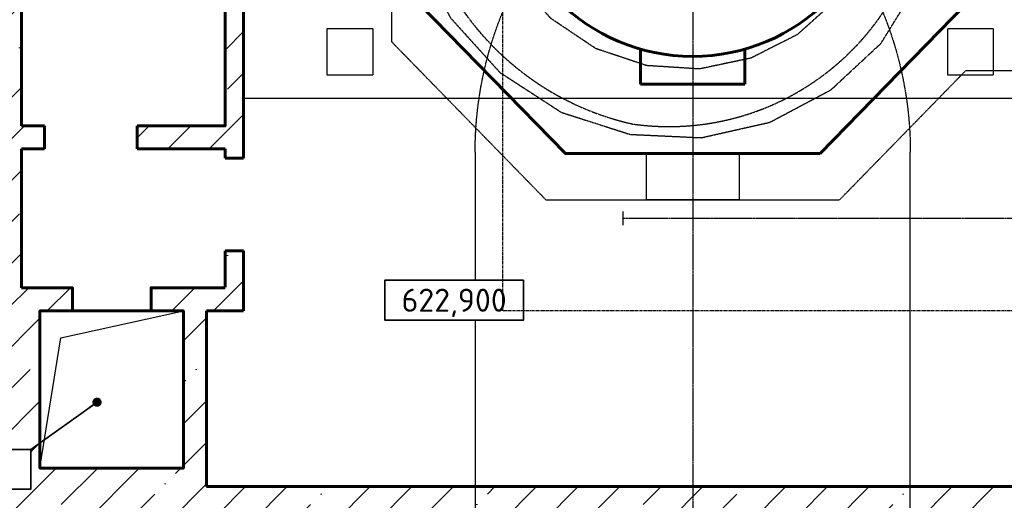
# Model space of a CAD drawing. Header units: millimetres. Extents: x -50096 to 615650, y 194565 to 243945.
# Tile 6 of 256: x 223000 to 233634, y 210415 to 215610. Entities that reach past the tile are written whole.
import ezdxf
from ezdxf.enums import TextEntityAlignment as Align

# ---------------------------------------------------------------- set-up
doc = ezdxf.new("R2010")
doc.units = ezdxf.units.MM
doc.set_wipeout_variables(frame=1)
for name, pattern in [('CENTER2', [28.575, 19.05, -3.175, 3.175, -3.175]), ('ГТО-1 Пунктир', [7, 5, -2]), ('осевая', [50.8, 31.75, -6.35, 6.35, -6.35])]:
    doc.linetypes.add(name, pattern=pattern)
for name, color, linetype, lineweight in [('ГТО-2_Бетон_025', 7, 'Continuous', 25), ('ГТО-2_Бетон_060', 3, 'Continuous', 60), ('ГТО-2_Осевая', 7, 'осевая', 25), ('ГТО-2_Пунктир', 151, 'ГТО-1 Пунктир', 25), ('ГТО-2_Пунктир_025', 151, 'ГТО-1 Пунктир', 25), ('ГТО-2_Размеры_035', 2, 'Continuous', 35), ('ОГОС_Пунктир_025', 151, 'ГТО-1 Пунктир', 25), ('ОГСО_Оборудование_060', 3, 'Continuous', 60), ('ОГСО_Оси_025', 7, 'осевая', 25), ('СТП_Текст', 2, 'Continuous', 35)]:
    doc.layers.add(name, color=color, linetype=linetype, lineweight=lineweight)
doc.layers.add('ГТО-2_Штриховка_018', color=7, linetype='Continuous', lineweight=18, true_color=0x6b6b6b)
doc.layers.add('ОЗиМ Оси', color=4, linetype='CENTER2')
doc.styles.add('MOSOBL (isocpeur)', font='isocpeur.ttf')
doc.styles.add('RomanS', font='romans.shx', dxfattribs={"width": 0.7})
doc.dimstyles.new('MOSOBL 1-100 (мм)', dxfattribs={"dimscale": 100, "dimtxt": 3, "dimasz": 2, "dimexe": 1.25, "dimexo": 0.625, "dimtad": 1, "dimdec": 0, "dimzin": 9, "dimtxsty": 'RomanS', "dimblk": 'ARCHTICK', "dimcen": 2.5, "dimdle": 1.25, "dimclrd": 7, "dimclre": 7, "dimclrt": 2, "dimadec": 0, "dimazin": 0, "dimtfac": 1, "dimtdec": 0, "dimtmove": 1, "dimatfit": 3, "dimfxl": 1, "dimtfill": 1, "dimlwd": 25, "dimlwe": 25, "dimarcsym": 0})

# ---------------------------------------------------------------- blocks, each defined once
blk = doc.blocks.new('ОГСО_Агрегат_План по СК')
at = {"layer": 'ОГОС_Пунктир_025', "ltscale": 0.05}
for p, q in [((-3170, 15), (-3170, 1700)), ((-3077, 7), (-3077, 1700)), ((-1523, 7), (-1523, 1700)), ((-1430, 15), (-1430, 1700))]:
    blk.add_line(p, q, dxfattribs=at)
blk.add_lwpolyline([(-3170, 15), (-3041, -810), (-2706, -1555), (-2187, -2176), (-1530, -2634), (-786, -2905), (-8, -2970), (750, -2832), (1434, -2502), (1998, -2012), (2410, -1403), (2642, -719), (2686, -11), (2547, 670), (2241, 1279), (1793, 1773), (1241, 2120), (634, 2310), (18, 2326), (-559, 2164), (-1034, 1843), (-1363, 1406, 0.130368), (-1486, 439, 0.130368)], format="xyb", dxfattribs=at)
for radius in [1489, 1029]:
    blk.add_circle((0, 0), radius, dxfattribs=at)
for centre, radius, start, end in [((-19, 1864), 246, 85.6174, 274.3826), ((222, -205), 2325, 4.937, 95.4777), ((11, 47), 1572, 358.0942, 90.3983), ((-22, 207), 3062, 183.7426, 270.4051), ((39, 4), 1562, 179.8839, 268.5775), ((-247, -79), 2786, 275.0849, 1.533), ((-2, 27), 1584, 270.0703, 358.8575)]:
    blk.add_arc(centre, radius, start, end, dxfattribs=at)
at = {"layer": 'ОГСО_Оси_025', "color": 253, "ltscale": 0.05}
blk.add_lwpolyline([(-472, 1749), (9, 1864), (500, 1838), (974, 1675), (1400, 1391), (1739, 998), (1965, 521), (2060, -5), (2015, -545), (1827, -1060), (1508, -1514), (1077, -1874), (562, -2113), (-3, -2206), (-579, -2150), (-1124, -1942), (-1603, -1599), (-1976, -1138), (-2217, -592), (-2300, 7), (-2300, 2700)], dxfattribs=at)
blk = doc.blocks.new('A$C1AA538EC')
at = {"rotation": 346.9999999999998}
blk.add_blockref('ОГСО_Агрегат_План по СК', (-4700, -15500), dxfattribs=at)
blk = doc.blocks.new('awrteqw5t')
at = {"layer": 'ГТО-2_Пунктир'}
for p, q in [((834, 2350), (5850, 2350)), ((-1166, 1814), (-2750, 899)), ((-2764, -891), (-1166, -1814)), ((5850, -2350), (834, -2350))]:
    blk.add_line(p, q, dxfattribs=at)
for centre, radius, start, end in [((834, -1650), 4000, 90, 120), ((-2250, 0), 1029, 119.9999, 240.0001), ((834, 1650), 4000, 240, 270)]:
    blk.add_arc(centre, radius, start, end, dxfattribs=at)
blk = doc.blocks.new('_гто-2_генер')
blk.add_lwpolyline([(-1971, -563), (-1971, 563)])
at = {"layer": 'ГТО-2_Бетон_060'}
blk.add_circle((0, 0), 850, dxfattribs=at)
at = {"layer": 'ОГСО_Оборудование_060', "ltscale": 0.25}
for p, q in [((563, 2350), (-563, 2350)), ((-2350, -563), (-2350, 563)), ((2350, -563), (2350, 563)), ((563, -2350), (-563, -2350))]:
    blk.add_line(p, q, dxfattribs=at)
for points in [[(-563, 1971), (-563, 2350)], [(563, 1971), (563, 2350)], [(-1971, 563), (-2350, 563)], [(1971, 563), (2350, 563)], [(-1971, -563), (-2350, -563)], [(1971, -563), (2350, -563)], [(-563, -1971), (-563, -2350)], [(563, -1971), (563, -2350)]]:
    blk.add_lwpolyline(points, dxfattribs=at)
blk.add_circle((0, 0), 2050, dxfattribs=at)
blk = doc.blocks.new('*U10')
blk.add_wipeout([(-7.5, -2.1), (7.5, -2.1), (7.5, 2.2), (-7.5, 2.2)])
at = {"color": 7}
blk.add_lwpolyline([(7.5, 2.2), (-7.5, 2.2), (-7.5, -2.1), (7.5, -2.1)], close=True, dxfattribs=at)
at = {"color": 2, "style": 'MOSOBL (isocpeur)', "flags": 8}
blk.add_attdef('ОТМЕТКА', text='', height=2.5, dxfattribs=at).set_placement((0, 0.05), align=Align.MIDDLE_CENTER)
blk = doc.blocks.new('_ArchTick')
at = {"color": 0, "linetype": 'ByBlock', "const_width": 0.15}
blk.add_lwpolyline([(-0.5, -0.5), (0.5, 0.5)], dxfattribs=at)

msp = doc.modelspace()

# ---------------------------------------------------------------- hatches: boundary and pattern name
at = {"layer": 'ГТО-2_Штриховка_018'}
h = msp.add_hatch(dxfattribs=at)
h.set_pattern_fill('ANSI35', color=256, scale=100)
h.set_pattern_definition([(45, (-98382.44, -494469.8), (-449.0128, 449.0128), []), (45, (-97933.4, -494469.8), (-449.0128, 449.0128), [793.75, -158.75, 0, -158.75])])
h.paths.add_polyline_path([(223218.4, 212462.9), (223568.4, 212462.9), (223568.4, 212712.9), (223018.4, 212712.9), (223018.4, 214212.9), (223268.4, 214212.9), (223268.4, 214462.9), (223018.4, 214462.9), (223018.4, 220362.9), (225218.4, 220362.9), (225218.4, 214462.9), (224268.4, 214462.9), (224268.4, 214212.9), (225218.4, 214212.9), (225218.4, 214112.9), (225418.4, 214112.9), (225418.4, 220612.9), (223018.4, 220612.9), (223018.4, 221662.7), (221518.4, 221662.7), (221518.4, 203362.9), (251268.4, 203362.9), (251267, 203862.9), (248930.3, 203862.9), (248918.4, 204752.9), (248018.5, 204752.9), (248018.5, 207272.9), (248918.4, 207272.9), (248918.4, 206792.9), (251268.4, 206792.9), (251268.4, 207932.9), (248018.5, 207932.9), (248018.5, 209422.9), (248918.4, 209422.9), (248918.4, 209162.9), (251268.4, 209162.9), (251268.4, 210562.9), (225018.4, 210562.9), (225018.4, 212462.9), (225418.4, 212462.9), (225418.4, 213112.9), (225218.4, 213112.9), (225218.4, 212720.7), (224418.4, 212712.9), (224418.4, 212462.9), (224768.4, 212462.9), (224768.4, 210762.9), (223218.4, 210762.9)])
h.paths.add_polyline_path([(223018.4, 209562.9), (226468.4, 209562.9), (226468.4, 205162.9), (223018.4, 205162.9)], flags=16)
h.paths.add_polyline_path([(221898.4, 213592.9), (221898.4, 214092.9), (222698.4, 214092.9), (222698.4, 213592.9)], flags=16)
h.paths.add_polyline_path([(227018.5, 209422.9), (227918.4, 209422.9), (227918.4, 209162.9), (232618.4, 209162.9), (232618.4, 209422.9), (233518.4, 209422.9), (233518.4, 207925.4), (227018.5, 207940.4)], flags=16)
h.paths.add_polyline_path([(222003.4, 216597.9), (222003.4, 217102.9), (222648.4, 217102.9), (222648.4, 216597.9)], flags=16)
h.paths.add_polyline_path([(227018.5, 207272.9), (227918.4, 207272.9), (227918.4, 206792.9), (232618.4, 206792.9), (232618.4, 207272.9), (233518.4, 207272.9), (233518.4, 204752.9), (232618.4, 204752.9), (232618.4, 203862.9), (227930.3, 203862.9), (227918.4, 204752.9), (227018.5, 204752.9)], flags=16)
h.paths.add_polyline_path([(234018.5, 209422.9), (234918.4, 209422.9), (234918.4, 209162.9), (239618.4, 209162.9), (239618.4, 209422.9), (240518.4, 209422.9), (240518.4, 207932.9), (234018.5, 207932.9)], flags=16)
h.paths.add_polyline_path([(234018.5, 207272.9), (234918.4, 207272.9), (234918.4, 206792.9), (239618.4, 206792.9), (239618.4, 207272.9), (240518.4, 207272.9), (240518.4, 204752.9), (239618.4, 204752.9), (239611.8, 203862.9), (234917, 203862.9), (234918.4, 204752.9), (234018.5, 204752.9)], flags=16)
h.paths.add_polyline_path([(241018.5, 209422.9), (241918.4, 209422.9), (241918.4, 209162.9), (246618.4, 209162.9), (246618.4, 209422.9), (247518.4, 209422.9), (247518.4, 207932.9), (241018.5, 207962.9)], flags=16)
h.paths.add_polyline_path([(241018.5, 207272.9), (241918.4, 207272.9), (241918.4, 206792.9), (246618.4, 206792.9), (246618.4, 207272.9), (247518.4, 207272.9), (247518.4, 204752.9), (246618.4, 204752.9), (246611.8, 203862.9), (241917, 203862.9), (241918.4, 204752.9), (241018.5, 204752.9)], flags=16)

# ---------------------------------------------------------------- linework, layer by layer
at = {"layer": 'ГТО-2_Бетон_025'}
for p, q in [((223444.7, 212170.9), (224768.4, 212462.9)), ((223218.4, 210762.9), (223444.7, 212170.9))]:
    msp.add_line(p, q, dxfattribs=at)
at = {"layer": 'ГТО-2_Бетон_060'}
for p, q in [((223268.4, 214462.9), (223268.4, 214212.9)), ((224268.4, 214462.9), (224268.4, 214212.9)), ((225218.4, 214112.9), (225218.4, 214212.9)), ((225418.4, 214212.9), (225418.4, 214112.9)), ((225418.4, 214112.9), (225218.4, 214112.9)), ((225418.4, 213112.9), (225218.4, 213112.9)), ((225218.4, 213112.9), (225218.4, 212720.7)), ((225418.4, 212712.9), (225418.4, 213112.9)), ((225418.4, 212462.9), (225418.4, 212712.9)), ((225018.4, 212462.9), (225418.4, 212462.9)), ((225018.4, 210562.9), (225018.4, 212462.9))]:
    msp.add_line(p, q, dxfattribs=at)
for points in [[(225418.4, 214212.9), (225418.4, 220612.9), (223018.4, 220612.9)], [(223018.4, 214462.9), (223018.4, 220362.9)], [(223018.4, 215712.9), (223018.4, 215712.9), (223018.4, 220362.9), (225218.4, 220362.9), (225218.4, 214462.9), (224268.4, 214462.9)], [(223268.4, 214462.9), (223018.4, 214462.9)], [(223018.4, 212712.9), (223018.4, 214212.9)], [(223018.4, 214212.9), (223268.4, 214212.9)], [(224268.4, 214212.9), (225218.4, 214212.9)], [(223568.4, 212462.9), (223568.4, 212712.9), (223018.4, 212712.9)], [(225218.4, 212712.9), (224418.4, 212712.9), (224418.4, 212462.9), (223568.4, 212462.9), (223218.4, 212462.9), (223218.4, 210762.9), (224768.4, 210762.9), (224768.4, 212462.9), (224418.4, 212462.9)], [(275218.4, 210562.9), (225018.4, 210562.9)]]:
    msp.add_lwpolyline(points, dxfattribs=at)
msp.add_lwpolyline([(231643.4, 214162.9), (228893.4, 214162.9), (227318.4, 215777.9), (227318.4, 218947.9), (228893.4, 220562.9), (231643.4, 220562.9), (233218.4, 218947.9), (233218.4, 215777.9)], close=True, dxfattribs=at)
at = {"layer": 'ГТО-2_Пунктир_025'}
msp.add_line((225418.4, 214762.9), (276518.4, 214762.9), dxfattribs=at)
for points in [[(227383.2, 214995.3), (227018.4, 215369.3), (227018.4, 219069.9), (228767, 220862.9), (231769.9, 220862.9), (233218.4, 219377.6), (234318.4, 219377.6), (235767, 220862.9), (238769.9, 220862.9), (240218.4, 219377.6), (241318.4, 219377.6), (242767, 220862.9), (245769.9, 220862.9), (247218.4, 219377.6), (248318.4, 219377.6), (249767, 220862.9), (252769.9, 220862.9), (254218.4, 219377.6), (255318.4, 219377.6)], [(227018.4, 215369.3), (228682.7, 213662.9), (231854.2, 213662.9), (233218.4, 215061.7), (234318.4, 215061.7), (235682.7, 213662.9), (238854.2, 213662.9), (240218.4, 215061.7), (241318.4, 215061.7), (242682.7, 213662.9), (245854.2, 213662.9), (247218.4, 215061.7), (248318.4, 215061.7), (249682.7, 213662.9), (252854.2, 213662.9), (254218.4, 215061.7), (255318.4, 215061.7), (256682.7, 213662.9), (259854.2, 213662.9), (261218.4, 215061.7), (262318.4, 215061.7), (263682.7, 213662.9), (266858.4, 213662.9)], [(230768.4, 214162.9), (230768.4, 213662.9), (229768.4, 213662.9), (229768.4, 214162.9)]]:
    msp.add_lwpolyline(points, dxfattribs=at)
for points in [[(226318.4, 215012.9), (226818.4, 215012.9), (226818.4, 215512.9), (226318.4, 215512.9)], [(233018.4, 215012.9), (233518.4, 215012.9), (233518.4, 215512.9), (233018.4, 215512.9)]]:
    msp.add_lwpolyline(points, close=True, dxfattribs=at)
at = {"layer": 'ОЗиМ Оси'}
for p, q in [((230268.4, 219234.4), (230268.4, 200768.4)), ((276318.5, 213462.9), (229518.5, 213462.9))]:
    msp.add_line(p, q, dxfattribs=at)
at = {"layer": 'ОЗиМ Оси', "ltscale": 0.3}
msp.add_line((229518.5, 213387.9), (229518.5, 213537.9), dxfattribs=at)

# ---------------------------------------------------------------- block references
at = {"layer": 'ГТО-2_Бетон_060'}
msp.add_blockref('_гто-2_генер', (230268.4, 217262.9), dxfattribs=at)
at = {"layer": 'ГТО-2_Пунктир_025', "extrusion": (0, 0, -1), "zscale": -1, "rotation": 270}
msp.add_blockref('awrteqw5t', (-230268.4, 215012.9), dxfattribs=at)
at = {"layer": 'ГТО-2_Размеры_035'}
msp.add_blockref('A$C1AA538EC', (234968.4, 232762.8), dxfattribs=at)

# ---------------------------------------------------------------- next in the draw order: block references
at = {"layer": 'СТП_Текст'}
ref = msp.add_blockref('*U10', (227691.7, 212573.2), dxfattribs=dict(at, xscale=100, yscale=100, zscale=100))
ref.add_attrib('ОТМЕТКА', '622,900', dxfattribs={"layer": '0', "color": 2, "height": 250, "style": 'MOSOBL (isocpeur)'}).set_placement((227691.7, 212578.2), align=Align.MIDDLE_CENTER)
ref = msp.add_blockref('*U10', (222368.9, 210744), dxfattribs=dict(at, xscale=100, yscale=100, zscale=100))
ref.add_attrib('ОТМЕТКА', '611,250', dxfattribs={"layer": '0', "color": 2, "height": 250, "style": 'MOSOBL (isocpeur)'}).set_placement((222368.9, 210749), align=Align.MIDDLE_CENTER)

# ---------------------------------------------------------------- next in the draw order: linework, layer by layer
at = {"layer": 'ГТО-2_Осевая', "color": 1}
msp.add_lwpolyline([(273718.5, 212462.9), (228218.4, 212464), (228218.4, 222958), (273718.5, 222962.9)], close=True, dxfattribs=at)

# ---------------------------------------------------------------- next in the draw order: leaders
at = {"color": 1}
msp.add_leader([(223834.6, 211475.5), (223118.9, 210964)], dimstyle='MOSOBL 1-100 (мм)', override={"dimasz": 1, "dimgap": 0.625, "dimtad": 0, "dimldrblk": 'Dot', "dimfxl": 1.25, "dimlwd": 35}, dxfattribs=at)

doc.saveas('drawing.dxf')
